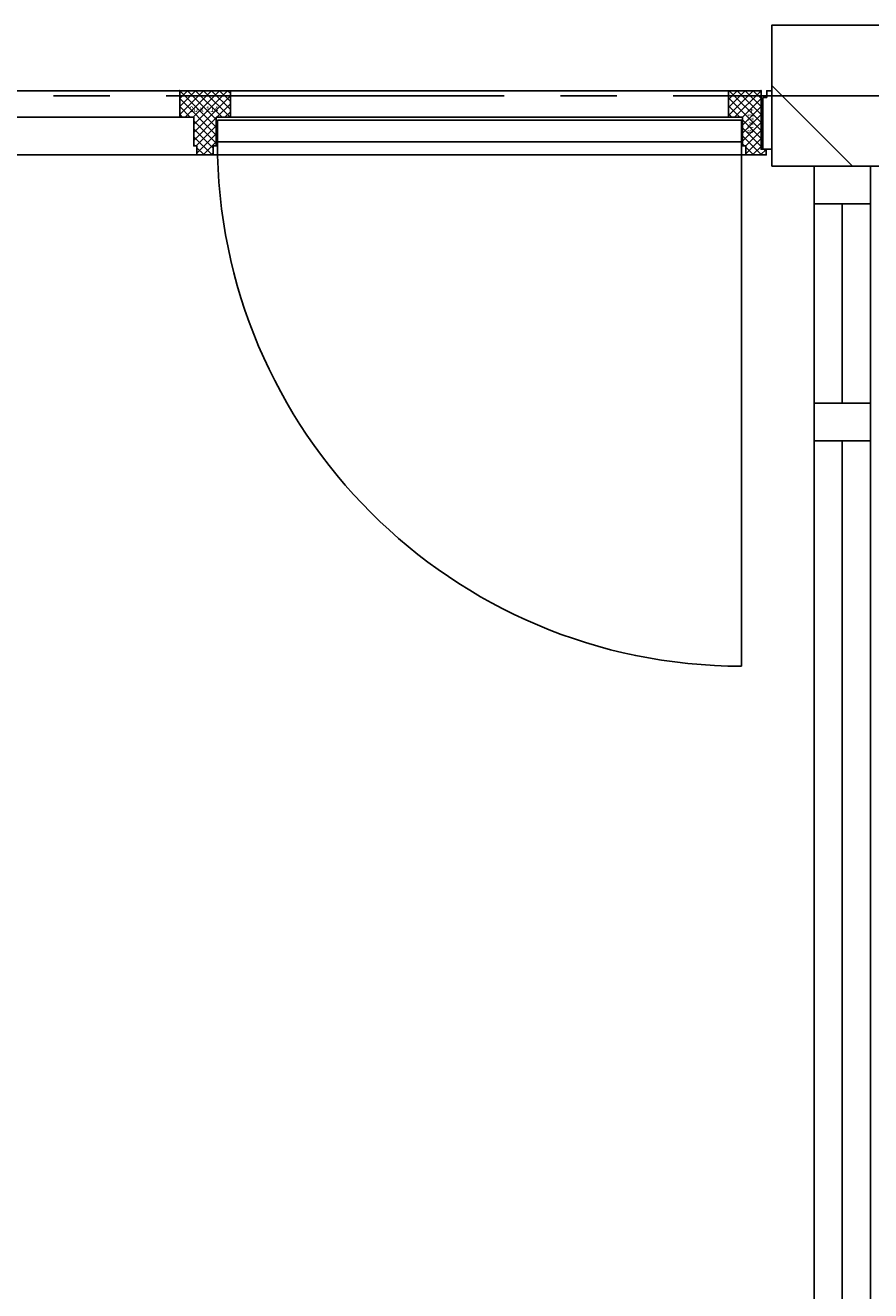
# Model space of a CAD drawing. Extents: x -66955 to 52345, y -20450 to 69550.
# Tile 54 of 132: x -31980 to -30480, y 5530 to 7775. Entities that reach past the tile are written whole.
import ezdxf
from ezdxf.enums import TextEntityAlignment as Align

# ---------------------------------------------------------------- set-up
doc = ezdxf.new("R2010")
doc.units = 0
doc.header["$MEASUREMENT"] = 0
doc.linetypes.add('LEEG', pattern=[1, -1])
for name, color, linetype in [('-22-', 7, 'CONTINUOUS'), ('-31-', 7, 'CONTINUOUS'), ('-32-', 7, 'CONTINUOUS'), ('STRAMIEN--E7-', 7, 'CONTINUOUS'), ('VERD1$--21-', 7, 'CONTINUOUS')]:
    doc.layers.add(name, color=color, linetype=linetype)
doc.styles.add('txt', font='TXT', dxfattribs={"height": 0.2})

# ---------------------------------------------------------------- blocks, each defined once
blk = doc.blocks.new('*O87')
at = {"layer": '-22-', "color": 7, "linetype": 'CONTINUOUS'}
blk.add_line((0, 37), (0, -316.5), dxfattribs=at)
blk.add_lwpolyline([(-50, -383.5), (50, -383.5), (50, 104), (-50, 104)], close=True, dxfattribs=at)
at = {"layer": '-32-', "color": 7, "linetype": 'CONTINUOUS'}
for points in [[(50, 37), (-50, 37), (-50, 104), (50, 104)], [(50, -383.5), (-50, -383.5), (-50, -316.5), (50, -316.5)]]:
    blk.add_lwpolyline(points, close=True, dxfattribs=at)
blk = doc.blocks.new('*O85')
at = {"layer": '-22-', "color": 7, "linetype": 'CONTINUOUS'}
for p, q in [((-50, -3050), (-50, 3050)), ((50, 3050), (-50, 3050)), ((50, -3050), (50, 3050))]:
    blk.add_line(p, q, dxfattribs=at)
at = {"layer": '-22-', "color": 7, "linetype": 'LEEG'}
blk.add_line((0, -3050), (0, 3050), dxfattribs=at)
at = {"layer": '-22-', "color": 7, "linetype": 'CONTINUOUS'}
blk.add_blockref('*O87', (0, 3433.5), dxfattribs=at)
blk = doc.blocks.new('*O92')
at = {"layer": '-31-', "color": 7, "linetype": 'CONTINUOUS'}
for p, q in [((-45, 42.86), (-30.86, 57)), ((-45, 28.72), (-16.72, 57)), ((-45, 14.57), (-2.57, 57)), ((-45, 57), (20, -8)), ((-35.43, 10), (11.57, 57)), ((-30.86, 57), (20, 6.14)), ((-21.29, 10), (25.71, 57)), ((-20, -2.85), (39.85, 57)), ((-20, -16.99), (45, 48.01)), ((-16.72, 57), (30.28, 10)), ((-2.57, 57), (44.43, 10)), ((11.57, 57), (45, 23.57)), ((25.71, 57), (45, 37.71)), ((39.85, 57), (45, 51.85)), ((-45, 42.86), (20, -22.14)), ((-45, 28.72), (-26.28, 10)), ((21.14, 10), (45, 33.86)), ((-45, 14.57), (-40.43, 10)), ((-20, -31.14), (20, 8.86)), ((-20, 3.72), (20, -36.28)), ((35.28, 10), (45, 19.72)), ((-20, -10.43), (14.5, -44.93)), ((-15.72, -41), (20, -5.28)), ((-14.5, -53.92), (20, -19.42)), ((-20, -24.57), (12.43, -57)), ((-20, -38.71), (-17.71, -41)), ((-14.5, -44.21), (-1.71, -57)), ((-3.44, -57), (20, -33.56)), ((10.71, -57), (14.5, -53.21))]:
    blk.add_line(p, q, dxfattribs=at)
for points in [[(-14.5, -57), (-14.5, -41), (-20, -41), (-20, 10), (-45, 10), (-45, 57), (45, 57), (45, 10), (20, 10), (20, -41), (14.5, -41), (14.5, -57)], [(-45, 57), (-45, 10), (-20, 10), (-20, -41), (-14.5, -41), (-14.5, -57), (14.5, -57), (14.5, -41), (20, -41), (20, 10), (45, 10), (45, 57)]]:
    blk.add_lwpolyline(points, close=True, dxfattribs=at)
blk.add_point((-45, 57), dxfattribs=at)
at = {"layer": '-31-', "color": 7, "linetype": 'CONTINUOUS', "style": 'txt'}
blk.add_text('90 x 114', height=10, dxfattribs=at).set_placement((-2, 24), align=Align.MIDDLE)
blk = doc.blocks.new('TS01BU')
at = {"layer": '-31-', "color": 7, "linetype": 'CONTINUOUS'}
blk.add_blockref('*O92', (-14.5, 57), dxfattribs=at)
blk = doc.blocks.new('*O93')
at = {"layer": '-31-', "color": 7, "linetype": 'CONTINUOUS'}
for p, q in [((-32.07, 57), (-33.5, 55.57)), ((-17.93, 57), (-33.5, 41.43)), ((-3.78, 57), (-33.5, 27.28)), ((10.36, 57), (-33.5, 13.14)), ((24.5, 0.43), (-32.07, 57)), ((24.5, 57), (-22.5, 10)), ((24.5, 14.57), (-17.93, 57)), ((24.5, 28.72), (-3.78, 57)), ((24.5, 42.86), (10.36, 57)), ((24.5, -13.71), (-33.5, 44.29)), ((-13.35, 10), (-33.5, 30.15)), ((24.5, 42.86), (-8.5, 9.86)), ((24.5, 28.72), (-8.5, -4.28)), ((-27.49, 10), (-33.5, 16.01)), ((24.5, 14.57), (-8.5, -18.43)), ((24.5, -27.85), (-8.5, 5.15)), ((24.5, 0.43), (-8.5, -32.57)), ((24.5, -41.99), (-8.5, -8.99)), ((24.5, -13.71), (-2.79, -41)), ((25.36, -57), (-8.5, -23.14)), ((-4.78, -41), (-8.5, -37.28)), ((24.5, -27.85), (-2.5, -54.85)), ((11.22, -57), (-2.5, -43.28)), ((24.5, -41.99), (9.49, -57)), ((33.5, -47.14), (23.64, -57)), ((33.5, -50.99), (29.51, -47))]:
    blk.add_line(p, q, dxfattribs=at)
blk.add_lwpolyline([(24.5, 57), (-33.5, 57), (-33.5, 10), (-8.5, 10), (-8.5, -41), (-2.5, -41), (-2.5, -57), (33.5, -57), (33.5, -47), (24.5, -47), (24.5, 27), (24.5, 27)], close=True, dxfattribs=at)
blk.add_lwpolyline([(24.5, 57), (-33.5, 57), (-33.5, 10), (-8.5, 10), (-8.5, -41), (-2.5, -41), (-2.5, -57), (33.5, -57), (33.5, -47), (24.5, -47), (24.5, 27), (24.5, 27)], close=True, dxfattribs=at)
blk.add_lwpolyline([(24.5, 57), (-33.5, 57), (-33.5, 10), (-8.5, 10), (-8.5, -41), (-2.5, -41), (-2.5, -57), (33.5, -57), (33.5, -47), (24.5, -47), (24.5, 27), (24.5, 27)], close=True, dxfattribs=at)
blk.add_point((24.5, 57), dxfattribs=at)
at = {"layer": '-31-', "color": 7, "linetype": 'CONTINUOUS', "style": 'txt'}
blk.add_text('67x114', height=10, rotation=90, dxfattribs=at).set_placement((10.5, -18.99))
blk = doc.blocks.new('*O91')
at = {"layer": '-31-', "color": 7, "linetype": 'CONTINUOUS'}
blk.add_line((-1552.5, -57), (1552.5, -57), dxfattribs=at)
for points in [[(511.5, 57), (-1485.5, 57), (-1485.5, 10), (511.5, 10)], [(601.5, 10), (1485.5, 10), (1485.5, 57), (601.5, 57)], [(1543.5, 57), (1485.5, 57), (1485.5, 10), (1510.5, 10), (1510.5, -41), (1516.5, -41), (1516.5, -57), (1552.5, -57), (1552.5, -47), (1543.5, -47), (1543.5, 27), (1543.5, 27)], [(1546.5, 45), (1553.5, 45), (1553.5, 57), (1562.5, 57), (1562.5, -47), (1546.5, -47)]]:
    blk.add_lwpolyline(points, close=True, dxfattribs=at)
for name, p in [('TS01BU', (571, -57)), ('*O93', (1519, 0))]:
    blk.add_blockref(name, p, dxfattribs=at)
blk = doc.blocks.new('BI$UF')
at = {"layer": '-31-', "color": 7, "linetype": 'CONTINUOUS'}
blk.add_blockref('*O91', (1552.5, 57), dxfattribs=at)

msp = doc.modelspace()

# ---------------------------------------------------------------- linework, layer by layer
at = {"layer": '-31-', "color": 7, "linetype": 'CONTINUOUS'}
msp.add_line((-30709, 7568), (-30709, 6638), dxfattribs=at)
msp.add_lwpolyline([(-31639, 7607), (-30709, 7607), (-30709, 7568), (-31639, 7568)], close=True, dxfattribs=at)
msp.add_arc((-30708.99, 7568), 930, 180, 270, dxfattribs=at)
at = {"layer": 'STRAMIEN--E7-', "color": 1, "linetype": 'CONTINUOUS'}
for p, q in [((-31830, 7650), (-31930, 7650)), ((-31430, 7650), (-31730, 7650)), ((-31130, 7650), (-31430, 7650)), ((-30930, 7650), (-31030, 7650)), ((-30530, 7650), (-30830, 7650)), ((-30230, 7650), (-30530, 7650))]:
    msp.add_line(p, q, dxfattribs=at)
at = {"layer": 'VERD1$--21-', "color": 7, "linetype": 'CONTINUOUS'}
msp.add_line((-30511.84, 7525), (-30655, 7668.16), dxfattribs=at)
msp.add_lwpolyline([(-30655, 7525), (-30405, 7525), (-30405, 7775), (-30655, 7775)], close=True, dxfattribs=at)

# ---------------------------------------------------------------- block references
at = {"layer": '-22-', "color": 7, "linetype": 'CONTINUOUS'}
msp.add_blockref('*O85', (-30530, 3987.5), dxfattribs=at)
at = {"layer": '-31-', "color": 7, "linetype": 'CONTINUOUS'}
msp.add_blockref('BI$UF', (-33770, 7545), dxfattribs=at)

doc.saveas('drawing.dxf')
